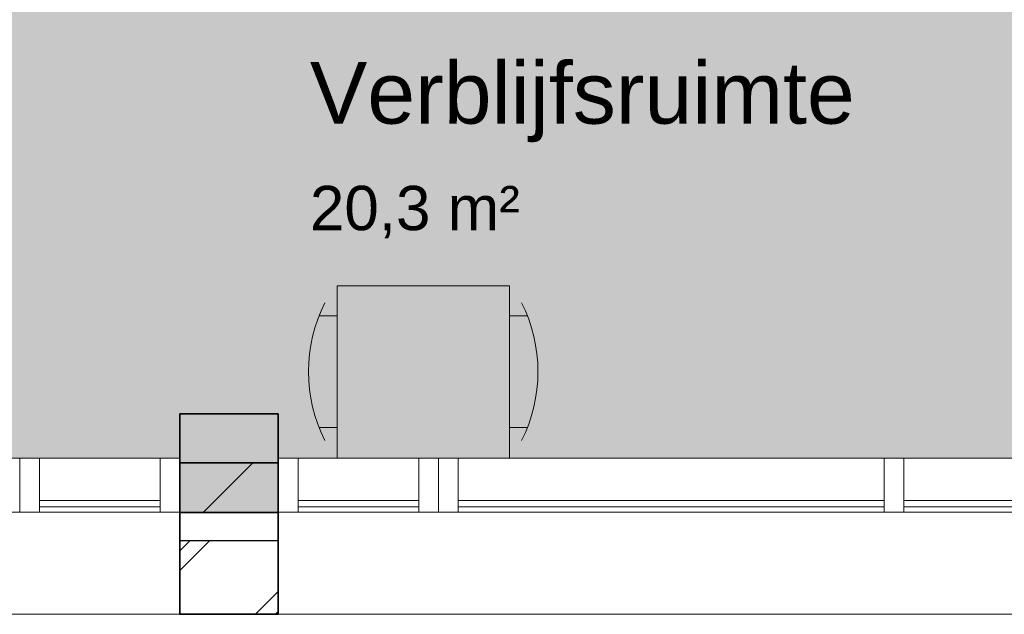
# Model space of a CAD drawing. Header units: millimetres. Extents: x 71235 to 117628, y -12665 to 42937.
# Tile 8 of 49: x 87998 to 91995, y 3052 to 5466. Entities that reach past the tile are written whole.
import ezdxf

# ---------------------------------------------------------------- set-up
doc = ezdxf.new("R2010")
doc.units = ezdxf.units.MM
for name, color, linetype, lineweight in [('A-AREA-IDEN', 2, 'Continuous', 13), ('A-AREA-PATT', 32, 'Continuous', 9), ('A-DETL', 90, 'Continuous', 13), ('A-GLAZ-CURT', 52, 'Continuous', 13), ('A-GLAZ-CWMG', 51, 'Continuous', 13), ('A-WALL', 113, 'Continuous', 18), ('A-WALL-PATT', 111, 'Continuous', 35), ('S-COLS', 52, 'Continuous', 18)]:
    doc.layers.add(name, color=color, linetype=linetype, lineweight=lineweight)
doc.styles.add('Arial', font='arial.ttf', dxfattribs={"height": 180})
doc.styles.add('Arial_1', font='arial.ttf', dxfattribs={"height": 250})

# ---------------------------------------------------------------- blocks, each defined once
blk = doc.blocks.new('Rectangular Mullion - 80x220-7501421-plot_00')
at = {"layer": 'A-GLAZ-CWMG'}
for p, q in [((-80, 0), (0, 0)), ((-80, -220), (-80, 0)), ((0, 0), (0, -220)), ((0, -220), (-80, -220))]:
    blk.add_line(p, q, dxfattribs=at)
blk = doc.blocks.new('System Panel - glas_offset-35-7501423-plot_00')
at = {"layer": 'A-GLAZ-CURT'}
for p, q in [((245, 47.5), (-245, 47.5)), ((-245, 47.5), (-245, 22.5)), ((245, 22.5), (245, 47.5)), ((-245, 22.5), (245, 22.5))]:
    blk.add_line(p, q, dxfattribs=at)
blk = doc.blocks.new('Rectangular Mullion - 80x220-7501419-plot_00')
at = {"layer": 'A-GLAZ-CWMG'}
for p, q in [((105327.8, 36265.8), (105817.8, 36265.8)), ((105327.8, 36045.8), (105817.8, 36045.8))]:
    blk.add_line(p, q, dxfattribs=at)
blk = doc.blocks.new('Rectangular Mullion - 80x220-7501424-plot_00')
at = {"layer": 'A-GLAZ-CWMG'}
for p, q in [((-80, 0), (0, 0)), ((-80, -220), (-80, 0)), ((0, 0), (0, -220)), ((0, -220), (-80, -220))]:
    blk.add_line(p, q, dxfattribs=at)
blk = doc.blocks.new('Rectangular Mullion - 80x220-7501425-plot_00')
at = {"layer": 'A-GLAZ-CWMG'}
for p, q in [((0, 0), (-80, 0)), ((-80, 0), (-80, -220)), ((0, -220), (0, 0)), ((-80, -220), (0, -220))]:
    blk.add_line(p, q, dxfattribs=at)
blk = doc.blocks.new('System Panel - glas_offset-35-7501420-plot_00')
at = {"layer": 'A-GLAZ-CURT'}
for p, q in [((865, 47.5), (-865, 47.5)), ((-865, 47.5), (-865, 22.5)), ((865, 22.5), (865, 47.5)), ((-865, 22.5), (865, 22.5))]:
    blk.add_line(p, q, dxfattribs=at)
blk = doc.blocks.new('Rectangular Mullion - 80x220-V3-plot_00')
at = {"layer": 'A-GLAZ-CWMG'}
for p, q in [((113187.8, 36265.8), (114917.8, 36265.8)), ((113187.8, 36045.8), (114917.8, 36045.8))]:
    blk.add_line(p, q, dxfattribs=at)
blk = doc.blocks.new('Rectangular Mullion - 80x220-7501422-plot_00')
at = {"layer": 'A-GLAZ-CWMG'}
for p, q in [((0, 0), (-80, 0)), ((-80, 0), (-80, -220)), ((0, -220), (0, 0)), ((-80, -220), (0, -220))]:
    blk.add_line(p, q, dxfattribs=at)
blk = doc.blocks.new('Rectangular Mullion - 80x220-V4-plot_00')
at = {"layer": 'A-GLAZ-CWMG'}
for p, q in [((111377.8, 36265.8), (113107.8, 36265.8)), ((111377.8, 36045.8), (113107.8, 36045.8))]:
    blk.add_line(p, q, dxfattribs=at)
blk = doc.blocks.new('Rectangular Mullion - 80x220-7501417-plot_00')
at = {"layer": 'A-GLAZ-CWMG'}
for p, q in [((-40, 0), (40, 0)), ((-40, -220), (-40, 0)), ((40, 0), (40, -220)), ((40, -220), (-40, -220))]:
    blk.add_line(p, q, dxfattribs=at)
blk = doc.blocks.new('300_28_ISR_kolom_vierkant_beton - 400x400-7529371-plot_00')
at = {"layer": 'S-COLS'}
blk.add_hatch(color=256, dxfattribs=at).paths.add_polyline_path([(200, -200), (200, 200), (-200, 200), (-200, -200)])
at = {"layer": 'S-COLS', "lineweight": 35}
for p, q in [((200, 200), (-200, 200)), ((-200, 200), (-200, -200)), ((200, -200), (200, 200)), ((-200, -200), (200, -200))]:
    blk.add_line(p, q, dxfattribs=at)

msp = doc.modelspace()

# ---------------------------------------------------------------- hatches: boundary and pattern name
at = {"layer": 'A-AREA-PATT'}
h = msp.add_hatch(color=9, dxfattribs=at)
h.paths.add_polyline_path([(94043.3, 3666.6), (94043.3, 6265.6), (86207.7, 6265.6), (86207.7, 3685.6), (88647.7, 3685.6), (88647.7, 3865.5), (89047.7, 3865.5), (89047.7, 3685.6), (93940.8, 3685.6), (93940.8, 3666.6)])
h.paths.add_polyline_path([(86157.7, 5445.6), (86167.7, 5445.6), (86167.7, 6220.6), (86157.7, 6220.6)])
at = {"layer": 'A-WALL-PATT', "lineweight": 9}
h = msp.add_hatch(dxfattribs=at)
h.set_pattern_fill('FP_3', color=256, angle=45, style=0, pattern_type=2)
h.set_pattern_definition([(45, (0, 0), (-212.132, 212.132), [])])
h.paths.add_polyline_path([(94248.7, 3466.6), (94248.7, 3666.6), (93940.8, 3666.6), (93940.8, 3466.6), (94048.7, 3466.6)])
h.paths.add_polyline_path([(89047.7, 3466.6), (89047.7, 3666.6), (88647.7, 3666.6), (88647.7, 3466.6)])
h.paths.add_polyline_path([(83647.7, 3466.6), (83647.7, 3666.6), (83247.6, 3666.6), (83247.6, 3466.6)])
h.paths.add_polyline_path([(78247.6, 3466.6), (78247.6, 3666.6), (77893.3, 3666.6), (77893.3, 3466.6)])
h = msp.add_hatch(dxfattribs=at)
h.set_pattern_fill('FP_1', color=256, style=0, pattern_type=2)
h.set_pattern_definition([(45, (0, 0), (-282.8427, 282.8427), []), (45, (0, 80), (-282.8427, 282.8427), [])])
h.paths.add_polyline_path([(89047.7, 3051.6), (89047.7, 3351.6), (88647.7, 3351.6), (88647.7, 3051.6)])
h.paths.add_polyline_path([(83647.7, 3051.6), (83647.7, 3351.6), (83247.6, 3351.6), (83247.6, 3051.6)])
h.paths.add_polyline_path([(77893.3, 3051.6), (78247.6, 3051.6), (78247.6, 3351.6), (77893.3, 3351.6)])

# ---------------------------------------------------------------- linework, layer by layer
at = {"layer": 'A-DETL'}
for p, q in [((89286.2, 3685.6), (89286.2, 4385.6)), ((89286.2, 4385.6), (89986.2, 4385.6)), ((89986.2, 4385.6), (89986.2, 3685.6)), ((89212.9, 4262.9), (89286.2, 4262.9)), ((90059.6, 4262.9), (89986.2, 4262.9)), ((89212.9, 3810.4), (89286.2, 3810.4)), ((90059.6, 3810.4), (89986.2, 3810.4)), ((89986.2, 3685.6), (89286.2, 3685.6))]:
    msp.add_line(p, q, dxfattribs=at)
for centre, start, end in [((89796.1, 4036.7), 153.4105, 206.5895), ((89476.3, 4036.7), 333.4105, 26.5895)]:
    msp.add_arc(centre, 625.6, start, end, dxfattribs=at)
at = {"layer": 'A-WALL', "lineweight": 35}
for p, q in [((89047.7, 3666.6), (88647.7, 3666.6)), ((88647.7, 3666.6), (88647.7, 3051.6)), ((89047.7, 3051.6), (89047.7, 3666.6)), ((88647.7, 3051.6), (89047.7, 3051.6))]:
    msp.add_line(p, q, dxfattribs=at)
at = {"layer": 'A-WALL', "lineweight": 25}
for p, q in [((88647.7, 3466.6), (89047.7, 3466.6)), ((88647.7, 3351.6), (89047.7, 3351.6))]:
    msp.add_line(p, q, dxfattribs=at)
at = {"layer": 'A-WALL'}
for p, q in [((88647.7, 3051.6), (83647.7, 3051.6)), ((93733.7, 3051.6), (89047.7, 3051.6))]:
    msp.add_line(p, q, dxfattribs=at)

# ---------------------------------------------------------------- block references
at = {"layer": 'A-GLAZ-CURT'}
for name, p in [('System Panel - glas_offset-35-7501423-plot_00', (88322.7, 3465.6)), ('System Panel - glas_offset-35-7501423-plot_00', (89372.7, 3465.6)), ('System Panel - glas_offset-35-7501420-plot_00', (90642.7, 3465.6)), ('System Panel - glas_offset-35-7501420-plot_00', (92452.7, 3465.6))]:
    msp.add_blockref(name, p, dxfattribs=at)
at = {"layer": 'A-GLAZ-CWMG', "extrusion": (0, 0, -1), "rotation": 180}
for name, p in [('Rectangular Mullion - 80x220-7501421-plot_00', (-87997.7, 3465.6)), ('Rectangular Mullion - 80x220-7501424-plot_00', (-88647.7, 3465.6)), ('Rectangular Mullion - 80x220-7501424-plot_00', (-89697.7, 3465.6)), ('Rectangular Mullion - 80x220-7501417-plot_00', (-91547.7, 3465.6))]:
    msp.add_blockref(name, p, dxfattribs=at)
at = {"layer": 'A-GLAZ-CWMG', "rotation": 180}
for name, p in [('Rectangular Mullion - 80x220-7501425-plot_00', (87997.7, 3465.6)), ('Rectangular Mullion - 80x220-7501419-plot_00', (193895.5, 39731.4)), ('Rectangular Mullion - 80x220-7501425-plot_00', (89047.7, 3465.6)), ('Rectangular Mullion - 80x220-7501419-plot_00', (194945.5, 39731.4)), ('Rectangular Mullion - 80x220-7501422-plot_00', (89697.7, 3465.6)), ('Rectangular Mullion - 80x220-V3-plot_00', (204695.5, 39731.4)), ('Rectangular Mullion - 80x220-V4-plot_00', (204695.5, 39731.4))]:
    msp.add_blockref(name, p, dxfattribs=at)
at = {"layer": 'S-COLS'}
msp.add_blockref('300_28_ISR_kolom_vierkant_beton - 400x400-7529371-plot_00', (88847.7, 3665.5), dxfattribs=at)

# ---------------------------------------------------------------- texts
at = {"layer": 'A-AREA-IDEN', "lineweight": 9, "attachment_point": 1}
for s, insert, char_height, width, style in [('Verblijfsruimte', (89176.1, 5293.4), 250, 2677.636, 'Arial_1'), ('20,3 m²', (89176.1, 4791), 180, 1010.126, 'Arial')]:
    msp.add_mtext(s, dxfattribs=dict(at, insert=insert, char_height=char_height, width=width, style=style))

doc.saveas('drawing.dxf')
